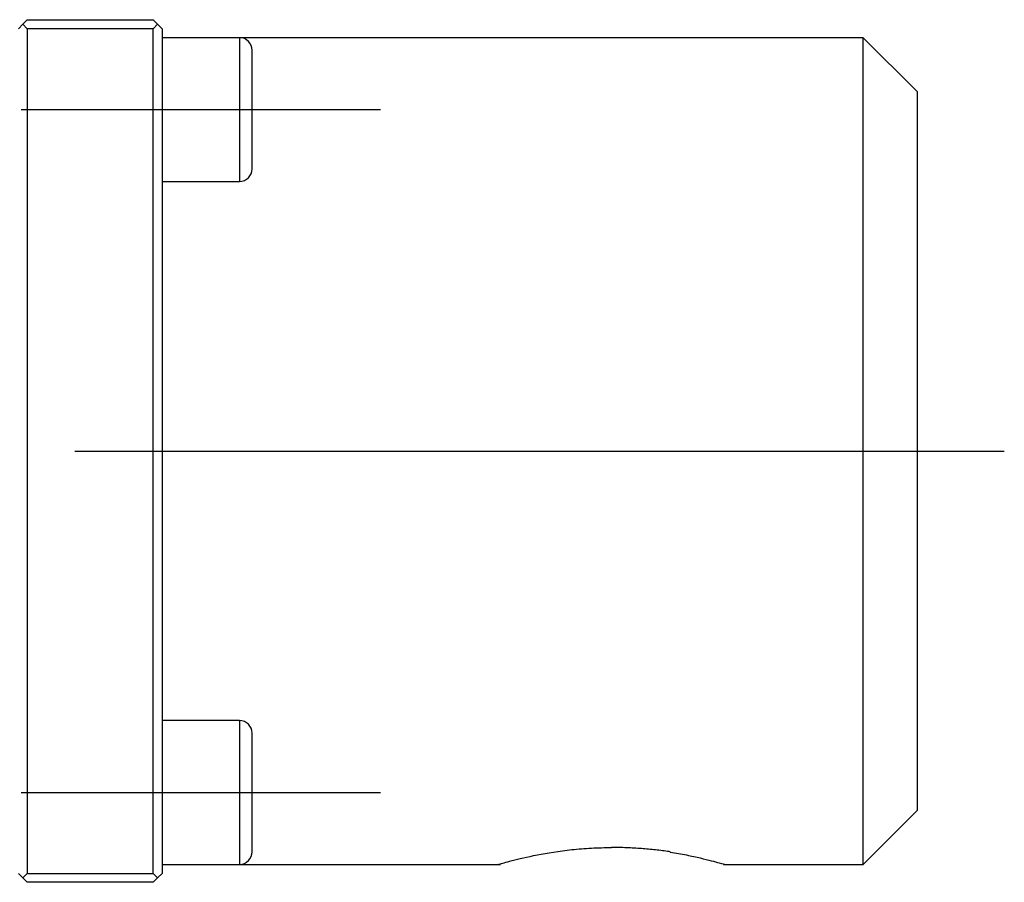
# Model space of a CAD drawing. Header units: inches. Extents: x 366 to 847, y 201 to 600.
# Tile 6 of 15: x 589 to 644, y 206 to 254. Entities that reach past the tile are written whole.
import ezdxf
from ezdxf.lldxf.tags import DXFTag

# ---------------------------------------------------------------- set-up
doc = ezdxf.new("R2010")
doc.units = ezdxf.units.IN
doc.header["$MEASUREMENT"] = 0
doc.layers.add('1', color=7, linetype='Continuous', true_color=0xffffff)
tags = doc.linetypes.add('CENTER', pattern=[2, 1.25, -0.25, 0.25, -0.25]).pattern_tags.tags
tags[10:11] = [DXFTag(74, 4), DXFTag(75, 0), DXFTag(340, '0'), DXFTag(46, 0.0), DXFTag(50, 0.0), DXFTag(44, 0.0), DXFTag(45, 0.0)]
tags[8:9] = [DXFTag(74, 4), DXFTag(75, 0), DXFTag(340, '0'), DXFTag(46, 0.0), DXFTag(50, 0.0), DXFTag(44, 0.0), DXFTag(45, 0.0)]
tags[6:7] = [DXFTag(74, 4), DXFTag(75, 0), DXFTag(340, '0'), DXFTag(46, 0.0), DXFTag(50, 0.0), DXFTag(44, 0.0), DXFTag(45, 0.0)]
tags[4:5] = [DXFTag(74, 4), DXFTag(75, 0), DXFTag(340, '0'), DXFTag(46, 0.0), DXFTag(50, 0.0), DXFTag(44, 0.0), DXFTag(45, 0.0)]

msp = doc.modelspace()

# ---------------------------------------------------------------- linework, layer by layer
at = {"layer": '1', "color": 251}
for p, q in [((589.292, 253.873), (589.042, 253.623)), ((589.292, 253.873), (589.542, 254.123)), ((589.542, 253.623), (589.292, 253.873)), ((589.542, 254.123), (596.542, 254.123)), ((596.542, 253.623), (589.542, 253.623)), ((589.542, 253.623), (589.542, 206.623)), ((596.542, 254.123), (596.792, 253.873)), ((596.792, 253.873), (596.542, 253.623)), ((596.542, 206.623), (596.542, 253.623)), ((597.042, 253.623), (596.792, 253.873)), ((597.042, 253.623), (597.042, 206.623)), ((601.342, 253.123), (597.042, 253.123)), ((636.042, 253.123), (601.342, 253.123)), ((601.342, 253.123), (601.342, 249.123)), ((636.042, 207.123), (636.042, 253.123)), ((639.042, 250.123), (636.042, 253.123)), ((602.042, 249.123), (602.042, 252.423)), ((639.042, 250.123), (639.042, 210.123)), ((601.342, 249.123), (601.342, 245.123)), ((602.042, 245.823), (602.042, 249.123)), ((597.042, 245.123), (601.342, 245.123)), ((601.342, 215.123), (597.042, 215.123)), ((601.342, 215.123), (601.342, 211.123)), ((602.042, 211.123), (602.042, 214.423)), ((601.342, 211.123), (601.342, 207.123)), ((602.042, 207.823), (602.042, 211.123)), ((636.042, 207.123), (639.042, 210.123)), ((597.042, 207.123), (601.342, 207.123)), ((601.342, 207.123), (615.856, 207.123)), ((628.272, 207.123), (636.042, 207.123)), ((589.292, 206.373), (589.042, 206.623)), ((589.292, 206.373), (589.542, 206.623)), ((589.542, 206.623), (596.542, 206.623)), ((596.542, 206.623), (596.792, 206.373)), ((596.792, 206.373), (597.042, 206.623)), ((589.542, 206.123), (589.292, 206.373)), ((596.542, 206.123), (589.542, 206.123)), ((596.792, 206.373), (596.542, 206.123))]:
    msp.add_line(p, q, dxfattribs=at)
at = {"layer": '1', "color": 23, "linetype": 'CENTER', "ltscale": 6.666667}
for p, q in [((589.192, 249.123), (609.192, 249.123)), ((589.192, 211.123), (609.192, 211.123))]:
    msp.add_line(p, q, dxfattribs=at)
at = {"layer": '1', "color": 23, "linetype": 'CENTER', "ltscale": 7.385714}
msp.add_line((592.192, 230.123), (643.892, 230.123), dxfattribs=at)
at = {"layer": '1', "color": 251}
for centre, start, end in [((601.342, 252.423), 0, 90), ((601.342, 245.823), -90, 0), ((601.342, 214.423), 0, 90), ((601.342, 207.823), -90, 0)]:
    msp.add_arc(centre, 0.7, start, end, dxfattribs=at)
for points, knots in [([(615.759, 207.123), (615.763, 207.125), (615.831, 207.145), (616.4, 207.308), (617.813, 207.654), (619.452, 207.92), (620.91, 208.042), (621.665, 208.055), (622.042, 208.061)], [0, 0, 0, 0, 0.085418, 0.317448, 0.547295, 0.774261, 0.887284, 1, 1, 1, 1]), ([(625.241, 207.83), (624.999, 207.865), (624.746, 207.897), (624.231, 207.954), (623.968, 207.979), (623.432, 208.019), (623.159, 208.035), (622.741, 208.05), (622.6, 208.054), (622.321, 208.06), (622.181, 208.061), (622.042, 208.061)], [0, 0, 0, 0, 0.25, 0.25, 0.5, 0.5, 0.75, 0.75, 0.875, 0.875, 1, 1, 1, 1]), ([(625.309, 207.804), (625.619, 207.751), (626.239, 207.645), (627.262, 207.418), (628.104, 207.188), (628.319, 207.124), (628.323, 207.123)], [0, 0, 0, 0, 0.173215, 0.347376, 0.697458, 1, 1, 1, 1])]:
    msp.add_open_spline(points, degree=3, knots=knots, dxfattribs=at)
msp.add_open_spline([(625.317, 207.802), (625.292, 207.812), (625.267, 207.821), (625.241, 207.83)], degree=3, dxfattribs=at)

doc.saveas('drawing.dxf')
